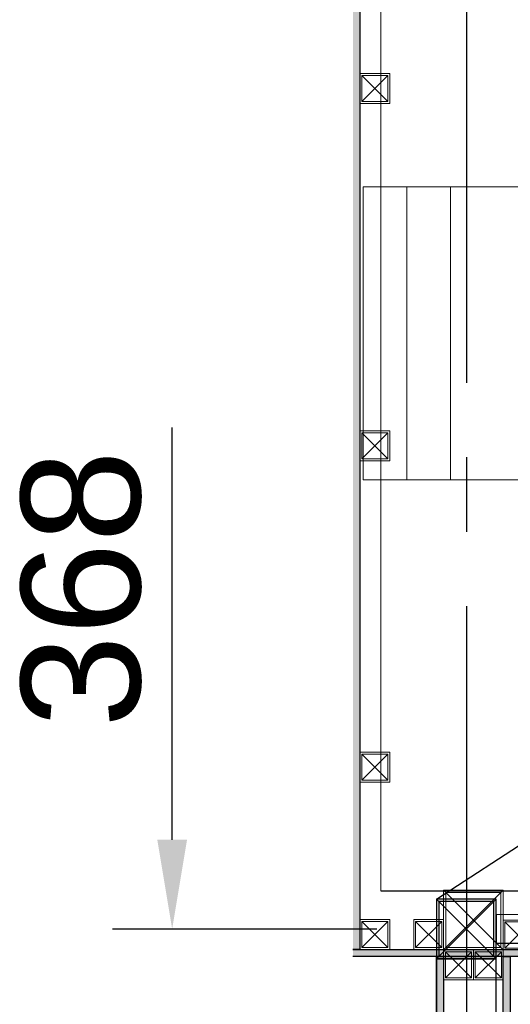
# Model space of a CAD drawing. Header units: inches. Extents: x -1008743 to -388065, y -1380311 to -642022.
# Tile 32 of 85: x -527082 to -526258, y -674465 to -672811. Entities that reach past the tile are written whole.
import ezdxf
from ezdxf.xclip import XClip

# ---------------------------------------------------------------- set-up
doc = ezdxf.new("R2010")
doc.units = ezdxf.units.IN
doc.header["$LTSCALE"] = 1000
doc.header["$MEASUREMENT"] = 0
doc.header["$XCLIPFRAME"] = 0
doc.header["$PDMODE"] = 35
for name, pattern in [('CENTER2', [1.125, 0.75, -0.125, 0.125, -0.125]), ('General Arrangement Plan$1$.5', [2, 0.5, -0.5, 0.5, -0.5]), ('General Arrangement Plan$1$CORES & SETBACK$0$HIDDEN', [0.375, 0.25, -0.125])]:
    doc.linetypes.add(name, pattern=pattern)
doc.layers.add('General Arrangement Plan$1$12-ply', color=160, linetype='Continuous')
doc.layers.add('General Arrangement Plan$1$A-WALL', color=113, linetype='Continuous', lineweight=9)
doc.layers.add('General Arrangement Plan$1$Wall Hatch', color=8, linetype='Continuous', lineweight=0)
doc.layers.add('General Arrangement Plan$1$MH- (Structural Elements)Strc-4', color=7, linetype='Continuous', lineweight=0, true_color=0xb85b00)
doc.layers.add('General Arrangement Plan$1$MS', color=7, linetype='Continuous', lineweight=0, true_color=0x3c5977)
doc.styles.add('ARIAL', font='arial.ttf')
doc.dimstyles.new('S-50', dxfattribs={"dimtxt": 200, "dimasz": 150, "dimexe": 100, "dimexo": 100, "dimgap": 50, "dimtad": 1, "dimdec": 0, "dimzin": 0, "dimdsep": 46, "dimtxsty": 'ARIAL', "dimblk1": 'ARCHTICK', "dimblk2": 'ARCHTICK', "dimcen": 0.09, "dimdle": 100, "dimclrd": 8, "dimclre": 8, "dimclrt": 6, "dimadec": 0, "dimazin": 0, "dimtfac": 1, "dimtdec": 0, "dimtofl": 0, "dimtmove": 0, "dimatfit": 3, "dimfxl": 1, "dimtolj": 1, "dimtzin": 0, "dimlwd": -1, "dimarcsym": 0})

# ---------------------------------------------------------------- blocks, each defined once
blk = doc.blocks.new('General Arrangement Plan$1$VDVEV')
at = {"layer": 'General Arrangement Plan$1$MH- (Structural Elements)Strc-4', "lineweight": 9}
blk.add_lwpolyline([(0, 1408.7), (0, 0), (490.4, 0), (490.4, 1408.7)], dxfattribs=at)
at = {"layer": 'General Arrangement Plan$1$MH- (Structural Elements)Strc-4', "lineweight": 0}
for points in [[(0, 146.1), (490.4, 146.1)], [(0, 73), (490.4, 73)]]:
    blk.add_lwpolyline(points, dxfattribs=at)
blk = doc.blocks.new('General Arrangement Plan$1$EFVRFEVREV')
at = {"layer": 'General Arrangement Plan$1$MH- (Structural Elements)Strc-4'}
blk.add_blockref('General Arrangement Plan$1$VDVEV', (-11.7, 0), dxfattribs=at)
blk = doc.blocks.new('General Arrangement Plan$1$A$C0642dd72')
at = {"layer": 'General Arrangement Plan$1$MS', "ltscale": 10}
for p, q in [((0, 2808.7), (100, 2908.7)), ((100, 2808.7), (0, 2908.7))]:
    blk.add_line(p, q, dxfattribs=at)
for points in [[(0, 2808.7), (100, 2808.7), (100, 2908.7), (0, 2908.7)], [(4, 2812.7), (96, 2812.7), (96, 2904.7), (4, 2904.7)]]:
    blk.add_lwpolyline(points, close=True, dxfattribs=at)
blk = doc.blocks.new('*U435')
at = {"layer": 'General Arrangement Plan$1$12-ply', "true_color": 0x939598}
h = blk.add_hatch(dxfattribs=at)
h.set_pattern_fill('ANSI35', color=252, scale=2.5, angle=180)
h.set_pattern_definition([(225, (0, 4722.52), (11.22532015, -11.22532015), []), (225, (-11.225, 4722.52), (11.22532015, -11.22532015), [19.84375, -3.96875, 0, -3.96875])])
h.paths.add_polyline_path([(2694419.8, -800711.5), (2694419.8, -802781.9), (2694431.8, -802781.9), (2694431.8, -800711.5)])
at = {"layer": 'General Arrangement Plan$1$12-ply'}
blk.add_lwpolyline([(2694419.8, -800711.5), (2694431.8, -800711.5), (2694431.8, -802781.9), (2694419.8, -802781.9)], close=True, dxfattribs=at)
blk = doc.blocks.new('General Arrangement Plan$1$A$C25013FFA')
at = {"layer": 'General Arrangement Plan$1$MS', "linetype": 'General Arrangement Plan$1$CORES & SETBACK$0$HIDDEN', "ltscale": 25}
for p, q in [((-9, 60), (35, 16)), ((35, 60), (-9, 16))]:
    blk.add_line(p, q, dxfattribs=at)
at = {"layer": 'General Arrangement Plan$1$MS', "ltscale": 25}
blk.add_lwpolyline([(-12, 13), (38, 13), (38, 63), (-12, 63)], close=True, dxfattribs=at)
blk.add_lwpolyline([(-12, 13), (38, 13), (38, 63), (-12, 63)], close=True, dxfattribs=at)
at = {"layer": 'General Arrangement Plan$1$MS', "linetype": 'General Arrangement Plan$1$.5', "ltscale": 25}
blk.add_lwpolyline([(-9, 16), (35, 16), (35, 60), (-9, 60)], close=True, dxfattribs=at)
blk = doc.blocks.new('*U441')
at = {"layer": 'General Arrangement Plan$1$12-ply', "true_color": 0x939598}
h = blk.add_hatch(dxfattribs=at)
h.set_pattern_fill('ANSI35', color=252, scale=2.5, angle=180)
h.set_pattern_definition([(225, (0, 4549.795), (11.22532015, -11.22532015), []), (225, (-11.225, 4549.795), (11.22532015, -11.22532015), [19.84375, -3.96875, 0, -3.96875])])
h.paths.add_polyline_path([(2694419.8, -800734.8), (2694419.8, -802931.3), (2694431.8, -802931.3), (2694431.8, -800734.8)])
at = {"layer": 'General Arrangement Plan$1$12-ply'}
blk.add_lwpolyline([(2694419.8, -800734.8), (2694431.8, -800734.8), (2694431.8, -802931.3), (2694419.8, -802931.3)], close=True, dxfattribs=at)
blk = doc.blocks.new('*U442')
at = {"layer": 'General Arrangement Plan$1$12-ply', "true_color": 0x939598}
h = blk.add_hatch(dxfattribs=at)
h.set_pattern_fill('ANSI35', color=252, scale=2.5, angle=180)
h.set_pattern_definition([(225, (0, 4550.338), (11.22532015, -11.22532015), []), (225, (-11.225, 4550.338), (11.22532015, -11.22532015), [19.84375, -3.96875, 0, -3.96875])])
h.paths.add_polyline_path([(2694419.8, -800734.8), (2694419.8, -802930.8), (2694431.8, -802930.8), (2694431.8, -800734.8)])
at = {"layer": 'General Arrangement Plan$1$12-ply'}
blk.add_lwpolyline([(2694419.8, -800734.8), (2694431.8, -800734.8), (2694431.8, -802930.8), (2694419.8, -802930.8)], close=True, dxfattribs=at)
blk = doc.blocks.new('*U445')
at = {"layer": 'General Arrangement Plan$1$12-ply', "true_color": 0x939598}
h = blk.add_hatch(dxfattribs=at)
h.set_pattern_fill('ANSI35', color=252, scale=2.5, angle=180)
h.set_pattern_definition([(225, (0, 5610.982), (11.22532015, -11.22532015), []), (225, (-11.225, 5610.982), (11.22532015, -11.22532015), [19.84375, -3.96875, 0, -3.96875])])
h.paths.add_polyline_path([(2694419.8, -800455.1), (2694419.8, -802149.9), (2694431.8, -802149.9), (2694431.8, -800455.1)])
at = {"layer": 'General Arrangement Plan$1$12-ply'}
blk.add_lwpolyline([(2694419.8, -800455.1), (2694431.8, -800455.1), (2694431.8, -802149.9), (2694419.8, -802149.9)], close=True, dxfattribs=at)
blk = doc.blocks.new('General Arrangement Plan')
at = {"layer": 'General Arrangement Plan$1$A-WALL', "lineweight": 25}
blk.add_line((95.5, 3931.8), (3080.7, 3930), dxfattribs=at)
at = {"layer": 'General Arrangement Plan$1$Wall Hatch'}
blk.add_lwpolyline([(95.6, 3931.8), (3081.9, 3931.8), (3081.9, 5801.6), (95.6, 5801.6)], close=True, dxfattribs=at)
at = {"xscale": 1.003446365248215, "yscale": 1.003446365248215, "zscale": 1.003446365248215, "rotation": 270}
blk.add_blockref('General Arrangement Plan$1$EFVRFEVREV', (65.7, 5102.1), dxfattribs=at)
at = {"layer": 'General Arrangement Plan$1$12-ply'}
for name, p in [('*U435', (-2694371.6, 806615.2)), ('*U441', (-2694231.2, 804556.1)), ('*U442', (-2694119.2, 804556.1))]:
    blk.add_blockref(name, p, dxfattribs=at)
at = {"layer": 'General Arrangement Plan$1$12-ply', "rotation": 90}
blk.add_blockref('*U445', (-800406.8, -2690598.5), dxfattribs=at)
at = {"layer": 'General Arrangement Plan$1$MS', "ltscale": 10}
blk.add_blockref('General Arrangement Plan$1$A$C0642dd72', (200.7, 1023.9), dxfattribs=at)
at = {"layer": 'General Arrangement Plan$1$MS', "ltscale": 25}
for p in [(72.3, 5240.8), (72.3, 4640.8), (72.3, 4101.2), (72.3, 3820.3), (212.7, 3769.4), (262.7, 3769.4)]:
    blk.add_blockref('General Arrangement Plan$1$A$C25013FFA', p, dxfattribs=at)
at = {"layer": 'General Arrangement Plan$1$MS', "ltscale": 25, "xscale": -1}
for p in [(188.7, 3820.3), (338.7, 3819.4)]:
    blk.add_blockref('General Arrangement Plan$1$A$C25013FFA', p, dxfattribs=at)
blk = doc.blocks.new('*D519')
at = {"color": 8, "ltscale": 10}
for p, q in [((-483028.2, -693133.1), (-483028.2, -692440.9)), ((-483028.2, -693801.4), (-483028.2, -693951.4))]:
    blk.add_line(p, q, dxfattribs=at)
at = {"color": 8, "lineweight": -2, "ltscale": 10}
for p, q in [((-482684.5, -693283.1), (-483128.2, -693283.1)), ((-482584.5, -693651.4), (-483128.2, -693651.4))]:
    blk.add_line(p, q, dxfattribs=at)
at = {"color": 8, "ltscale": 10}
for points in [[(-483053.2, -693133.1), (-483003.2, -693133.1), (-483028.2, -693283.1)], [(-483003.2, -693801.4), (-483053.2, -693801.4), (-483028.2, -693651.4)]]:
    blk.add_solid(points, dxfattribs=at)
at = {"layer": 'Defpoints', "color": 0, "ltscale": 10}
for p in [(-483028.2, -693283.1), (-482584.5, -693283.1), (-482484.5, -693651.4)]:
    blk.add_point(p, dxfattribs=at)
at = {"color": 6, "ltscale": 10, "insert": (-483180.4, -692712), "char_height": 200, "attachment_point": 5, "rotation": 90, "style": 'ARIAL'}
blk.add_mtext('\\A1;368', dxfattribs=at)
blk = doc.blocks.new('_ArchTick')
at = {"color": 0, "linetype": 'ByBlock', "const_width": 0.15}
blk.add_lwpolyline([(-0.5, -0.5), (0.5, 0.5)], dxfattribs=at)
blk = doc.blocks.new('latout')
at = {"color": 252, "linetype": 'CENTER2'}
blk.add_line((-14355.3, 13525.7), (-14355.3, -289.9), dxfattribs=at)
at = {"ltscale": 10}
for p, q in [((-14405.3, 2908.7), (-11505.6, 4805.9)), ((-14405.3, 2808.7), (-14305.3, 2908.7)), ((-14305.3, 2808.7), (-14405.3, 2908.7))]:
    blk.add_line(p, q, dxfattribs=at)
at = {"color": 4, "ltscale": 10}
for points in [[(-14405.3, 2808.7), (-14305.3, 2808.7), (-14305.3, 2908.7), (-14405.3, 2908.7)], [(-14401.3, 2812.7), (-14309.3, 2812.7), (-14309.3, 2904.7), (-14401.3, 2904.7)]]:
    blk.add_lwpolyline(points, close=True, dxfattribs=at)
at = {"color": 6, "ltscale": 10}
blk.add_lwpolyline([(-14305.3, 2834.7), (-13055.2, 2834.6), (-13055.2, 2882.6), (-14305.3, 2882.7)], close=True, dxfattribs=at)
at = {"color": 3, "ltscale": 10}
blk.add_lwpolyline([(-14305.3, 726), (-14305.3, 2808.7), (-14405.3, 2808.7), (-14405.3, 726)], close=True, dxfattribs=at)
at = {"ltscale": 10}
dim = blk.add_linear_dim(base=(-14849, 2858.7), p1=(-14305.3, 2490.3), p2=(-14405.3, 2858.7), angle=90, dimstyle='S-50', dxfattribs=at)
dim.commit()
dim.dimension.update_dxf_attribs({"geometry": '*D519', "text_midpoint": (-15001.2, 3429.8), "insert": (468179.2, 696141.7)})

msp = doc.modelspace()

# ---------------------------------------------------------------- block references
at = {"color": 7}
ref = msp.add_blockref('General Arrangement Plan', (-526571.1, -678205.6), dxfattribs=at)
XClip(ref).set_block_clipping_path([(48.7190010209, -107.5186207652), (15251.6043912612, 15253.5715002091)])

# ---------------------------------------------------------------- next in the draw order: block references
at = {"ltscale": 10}
msp.add_blockref('latout', (-511976.8, -677196.7), dxfattribs=at)

doc.saveas('drawing.dxf')
